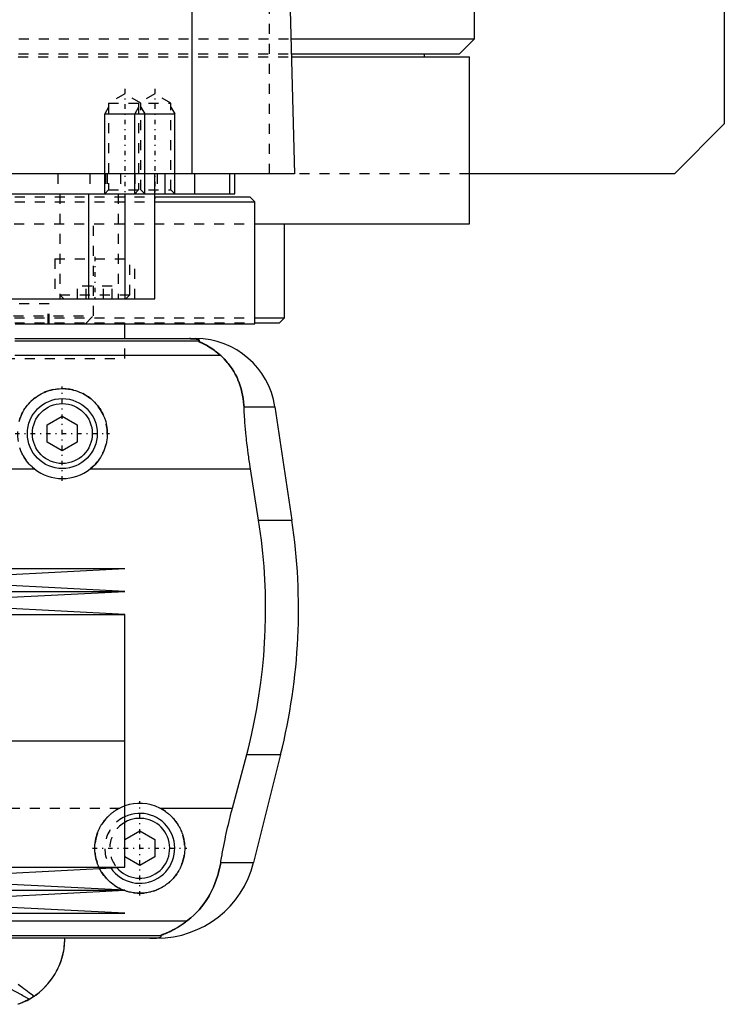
# Model space of a CAD drawing. Extents: x -105 to 105, y -144 to 599.
# Tile 6 of 11: x 34 to 105, y -67 to 32. Entities that reach past the tile are written whole.
import ezdxf

# ---------------------------------------------------------------- set-up
doc = ezdxf.new("R2010")
doc.units = 0
doc.linetypes.add('CENTER', pattern=[1.5, 0.45, -0.5, 0.05, -0.5])
doc.linetypes.add('DASHED', pattern=[2, 1, -1])
for name, color, linetype in [('AM_0', 7, 'CONTINUOUS'), ('AM_10', 7, 'CONTINUOUS'), ('AM_3', 7, 'DASHED'), ('AM_7', 7, 'CENTER')]:
    doc.layers.add(name, color=color, linetype=linetype)

msp = doc.modelspace()

# ---------------------------------------------------------------- linework, layer by layer
at = {"layer": 'AM_0', "color": 7, "linetype": 'CONTINUOUS'}
for p, q in [((105, 311.5), (105, 21.5)), ((80, 30), (80, 291.5)), ((51.744, 16.5), (51.744, 77.05)), ((60.5, 73.35), (62, 16.5)), ((61.608, 30), (80, 30)), ((78.5, 28.5), (80, 30)), ((61.649, 28.5), (78.5, 28.5)), ((61.658, 28.2), (79.5, 28.2)), ((75, 28.2), (75, 28.5)), ((79.5, 11.5), (79.5, 28.2)), ((105, 21.5), (100, 16.5)), ((62, 16.5), (-62, 16.5)), ((48, 4), (48, 16.5)), ((49, 16.5), (49, 14.5)), ((52, 14.5), (52, 16.5)), ((55.474, 16.5), (55.474, 14.5)), ((56, 14.5), (56, 16.5)), ((100, 16.5), (79.5, 16.5)), ((-56, 14.5), (56, 14.5)), ((41.361, 14.5), (41.361, 4)), ((45.003, 14.5), (45.003, 4)), ((48.014, 14.2), (57.5, 14.2)), ((58, 13.7), (57.5, 14.2)), ((48.014, 13.7), (58, 13.7)), ((58, 1.5), (58, 13.7)), ((58.063, 11.5), (79.5, 11.5)), ((61, 2.08), (61, 11.5)), ((-48, 4), (48, 4)), ((58.042, 2.08), (61, 2.08)), ((60.5, 1.58), (61, 2.08)), ((34.039, 1.5), (58, 1.5)), ((45, 0), (45, 1.5)), ((58.019, 1.58), (60.5, 1.58)), ((34, 0), (52.11, 0)), ((52.378, -0.254), (34, -0.254)), ((54.6, -1.693), (34, -1.693)), ((56.932, -6.813), (60.021, -6.813)), ((60.021, -6.813), (61.724, -18.159)), ((37.25, -8.634), (38.75, -7.768)), ((38.75, -7.768), (40.25, -8.634)), ((37.25, -10.366), (37.25, -8.634)), ((40.25, -8.634), (40.25, -10.366)), ((38.75, -11.232), (37.25, -10.366)), ((40.25, -10.366), (38.75, -11.232)), ((31.65, -13.032), (35.962, -13.032)), ((41.538, -13.032), (57.58, -13.032)), ((58.394, -18.159), (57.58, -13.032)), ((58.394, -18.159), (61.724, -18.159)), ((-45, -23), (45, -23)), ((22.5, -24.15), (45, -23)), ((45, -25.3), (22.5, -24.15)), ((-45, -25.3), (45, -25.3)), ((22.5, -26.45), (45, -25.3)), ((45, -27.6), (22.5, -26.45)), ((-45, -27.6), (45, -27.6)), ((45, -40.25), (45, -27.6)), ((-45, -40.25), (45, -40.25)), ((45, -52.9), (45, -40.25)), ((55.781, -46.968), (57.2, -41.616)), ((57.2, -41.616), (60.596, -41.616)), ((60.596, -41.616), (57.893, -52.426)), ((48.498, -46.968), (55.781, -46.968)), ((45, -50.134), (46.5, -49.268)), ((46.5, -49.268), (48, -50.134)), ((48, -50.134), (48, -51.866)), ((46.5, -52.732), (45, -51.866)), ((48, -51.866), (46.5, -52.732)), ((-45, -52.9), (45, -52.9)), ((22.5, -54.05), (45, -52.9)), ((54.602, -52.426), (57.893, -52.426)), ((45, -55.2), (22.5, -54.05)), ((-45, -55.2), (45, -55.2)), ((22.5, -56.35), (45, -55.2)), ((45, -57.5), (22.5, -56.35)), ((-45, -57.5), (45, -57.5)), ((51.173, -58.307), (21.35, -58.307)), ((48.569, -59.746), (22.85, -59.746)), ((48.192, -60), (23.65, -60))]:
    msp.add_line(p, q, dxfattribs=at)
for points in [[(52.378, -0.254, 0), (52.391, -0.247, 0), (52.412, -0.231, 0), (52.43, -0.216, 0), (52.437, -0.209, 0), (52.443, -0.201, 0), (52.451, -0.186, 0), (52.454, -0.171, 0), (52.452, -0.157, 0), (52.445, -0.142, 0), (52.432, -0.128, 0), (52.423, -0.121, 0), (52.413, -0.113, 0), (52.386, -0.099, 0), (52.348, -0.084, 0), (52.298, -0.069, 0), (52.234, -0.053, 0), (52.189, -0.045, 0), (52.175, -0.043, 0), (52.16, -0.04, 0), (52.153, -0.039, 0), (52.145, -0.038, 0), (52.129, -0.036, 0), (52.113, -0.033, 0), (52.105, -0.032, 0), (52.096, -0.031, 0), (52.077, -0.029, 0), (52.057, -0.026, 0), (52.046, -0.025, 0), (52.035, -0.024, 0), (52.012, -0.022, 0), (51.988, -0.019, 0), (51.962, -0.017, 0), (51.934, -0.015, 0), (51.905, -0.013, 0), (51.89, -0.012, 0), (51.874, -0.011, 0), (51.842, -0.009, 0), (51.822, -0.008, 0), (51.816, -0.007, 0), (51.81, -0.007, 0), (51.807, -0.007, 0), (51.803, -0.007, 0), (51.797, -0.007, 0), (51.79, -0.006, 0), (51.784, -0.006, 0), (51.777, -0.006, 0), (51.77, -0.005, 0), (51.766, -0.005, 0), (51.763, -0.005, 0), (51.756, -0.005, 0), (51.748, -0.004, 0), (51.741, -0.004, 0), (51.734, -0.004, 0), (51.726, -0.004, 0), (51.723, -0.004, 0), (51.719, -0.003, 0), (51.712, -0.003, 0), (51.704, -0.003, 0), (51.697, -0.003, 0), (51.689, -0.003, 0), (51.682, -0.002, 0), (51.678, -0.002, 0), (51.674, -0.002, 0), (51.666, -0.002, 0), (51.657, -0.002, 0), (51.653, -0.002, 0), (51.649, -0.002, 0), (51.64, -0.001, 0), (51.631, -0.001, 0), (51.627, -0.001, 0), (51.623, -0.001, 0), (51.614, -0.001, 0), (51.605, -0.001, 0), (51.596, -0.001, 0), (51.587, -0.001, 0), (51.579, 0, 0), (51.574, 0, 0), (51.57, 0, 0), (51.562, 0, 0), (51.553, 0, 0), (51.544, 0, 0), (51.535, 0, 0), (51.525, 0, 0), (51.521, 0, 0), (51.516, 0, 0), (51.506, 0, 0), (51.497, 0, 0), (51.492, 0, 0)], [(54.6, -1.693, 0), (54.508, -1.609, 0), (54.325, -1.451, 0), (54.145, -1.305, 0), (54.057, -1.237, 0), (53.97, -1.172, 0), (53.799, -1.049, 0), (53.635, -0.938, 0), (53.477, -0.838, 0), (53.327, -0.748, 0), (53.184, -0.667, 0), (53.116, -0.63, 0), (53.051, -0.595, 0), (52.927, -0.531, 0), (52.812, -0.475, 0), (52.704, -0.424, 0), (52.644, -0.396, 0), (52.628, -0.389, 0), (52.612, -0.382, 0), (52.604, -0.378, 0), (52.596, -0.374, 0), (52.581, -0.367, 0), (52.566, -0.361, 0), (52.551, -0.354, 0), (52.537, -0.347, 0), (52.523, -0.341, 0), (52.516, -0.338, 0), (52.509, -0.335, 0), (52.496, -0.329, 0), (52.484, -0.323, 0), (52.478, -0.32, 0), (52.472, -0.317, 0), (52.46, -0.312, 0), (52.449, -0.307, 0), (52.444, -0.304, 0), (52.439, -0.302, 0), (52.429, -0.297, 0), (52.421, -0.292, 0), (52.412, -0.288, 0), (52.405, -0.284, 0), (52.398, -0.28, 0), (52.395, -0.278, 0), (52.392, -0.276, 0), (52.387, -0.272, 0), (52.383, -0.269, 0), (52.38, -0.266, 0), (52.377, -0.263, 0), (52.376, -0.261, 0), (52.375, -0.26, 0), (52.375, -0.259, 0), (52.376, -0.257, 0), (52.377, -0.255, 0), (52.378, -0.254, 0)], [(56.932, -6.813, 0), (56.922, -6.646, 0), (56.893, -6.315, 0), (56.85, -5.988, 0), (56.824, -5.825, 0), (56.795, -5.664, 0), (56.727, -5.345, 0), (56.647, -5.031, 0), (56.554, -4.722, 0), (56.448, -4.418, 0), (56.329, -4.121, 0), (56.266, -3.975, 0), (56.199, -3.83, 0), (56.056, -3.547, 0), (55.9, -3.271, 0), (55.733, -3.003, 0), (55.554, -2.744, 0), (55.363, -2.494, 0), (55.263, -2.372, 0), (55.16, -2.253, 0), (54.945, -2.021, 0), (54.718, -1.8, 0), (54.6, -1.693, 0)], [(34.472, -8.104, 0), (34.505, -8.006, 0), (34.541, -7.908, 0), (34.619, -7.716, 0), (34.705, -7.528, 0), (34.8, -7.345, 0), (34.902, -7.166, 0), (35.012, -6.994, 0), (35.07, -6.91, 0), (35.13, -6.827, 0), (35.253, -6.668, 0), (35.382, -6.515, 0), (35.517, -6.37, 0), (35.656, -6.232, 0), (35.803, -6.099, 0), (35.879, -6.035, 0), (35.958, -5.971, 0), (36.12, -5.849, 0), (36.289, -5.732, 0), (36.465, -5.623, 0), (36.647, -5.521, 0), (36.835, -5.428, 0), (36.93, -5.384, 0), (37.027, -5.343, 0), (37.223, -5.267, 0), (37.423, -5.2, 0), (37.625, -5.143, 0), (37.83, -5.095, 0), (38.035, -5.057, 0), (38.138, -5.042, 0), (38.241, -5.029, 0), (38.446, -5.01, 0), (38.649, -5.001, 0), (38.75, -5, 0), (38.851, -5.001, 0), (39.054, -5.01, 0), (39.259, -5.029, 0), (39.362, -5.042, 0), (39.465, -5.057, 0), (39.67, -5.095, 0), (39.875, -5.143, 0), (40.077, -5.2, 0), (40.277, -5.267, 0), (40.473, -5.343, 0), (40.57, -5.384, 0), (40.665, -5.428, 0), (40.853, -5.521, 0), (41.035, -5.623, 0), (41.211, -5.732, 0), (41.38, -5.849, 0), (41.542, -5.971, 0), (41.621, -6.035, 0), (41.697, -6.099, 0), (41.844, -6.232, 0), (41.983, -6.37, 0), (42.118, -6.515, 0), (42.247, -6.668, 0), (42.37, -6.827, 0), (42.43, -6.91, 0), (42.488, -6.994, 0), (42.598, -7.166, 0), (42.7, -7.345, 0), (42.795, -7.528, 0), (42.881, -7.716, 0), (42.959, -7.908, 0), (42.995, -8.006, 0), (43.028, -8.104, 0), (43.088, -8.302, 0), (43.138, -8.502, 0), (43.179, -8.704, 0), (43.211, -8.906, 0), (43.233, -9.108, 0), (43.241, -9.208, 0), (43.246, -9.308, 0), (43.25, -9.507, 0), (43.245, -9.707, 0), (43.239, -9.808, 0), (43.231, -9.909, 0), (43.208, -10.113, 0), (43.175, -10.318, 0), (43.155, -10.42, 0), (43.132, -10.523, 0), (43.08, -10.727, 0), (43.017, -10.929, 0), (42.945, -11.128, 0), (42.863, -11.325, 0), (42.773, -11.517, 0), (42.724, -11.611, 0), (42.673, -11.704, 0), (42.565, -11.886, 0), (42.449, -12.062, 0), (42.326, -12.231, 0), (42.197, -12.393, 0), (42.062, -12.547, 0), (41.992, -12.621, 0), (41.921, -12.693, 0), (41.774, -12.832, 0), (41.619, -12.967, 0), (41.538, -13.032, 0)], [(57.58, -13.032, 0), (57.553, -12.861, 0), (57.501, -12.52, 0), (57.451, -12.18, 0), (57.427, -12.01, 0), (57.403, -11.84, 0), (57.357, -11.498, 0), (57.313, -11.155, 0), (57.27, -10.81, 0), (57.23, -10.464, 0), (57.191, -10.117, 0), (57.173, -9.943, 0), (57.155, -9.769, 0), (57.12, -9.42, 0), (57.088, -9.071, 0), (57.058, -8.723, 0), (57.03, -8.374, 0), (57.004, -8.026, 0), (56.992, -7.852, 0), (56.981, -7.678, 0), (56.96, -7.331, 0), (56.941, -6.985, 0), (56.932, -6.813, 0)], [(35.962, -13.032, 0), (35.881, -12.967, 0), (35.726, -12.832, 0), (35.579, -12.693, 0), (35.508, -12.621, 0), (35.438, -12.547, 0), (35.303, -12.393, 0), (35.174, -12.231, 0), (35.051, -12.062, 0), (34.935, -11.886, 0), (34.827, -11.704, 0), (34.776, -11.611, 0), (34.727, -11.517, 0), (34.637, -11.325, 0), (34.555, -11.128, 0), (34.483, -10.929, 0)], [(57.2, -41.616, 0), (57.366, -40.978, 0), (57.676, -39.685, 0), (57.958, -38.376, 0), (58.088, -37.717, 0), (58.21, -37.055, 0), (58.431, -35.726, 0), (58.62, -34.395, 0), (58.777, -33.067, 0), (58.902, -31.746, 0), (58.995, -30.438, 0), (59.03, -29.791, 0), (59.057, -29.149, 0), (59.089, -27.883, 0), (59.094, -26.642, 0), (59.071, -25.384, 0), (59.018, -24.102, 0), (58.935, -22.799, 0), (58.882, -22.142, 0), (58.821, -21.482, 0), (58.674, -20.156, 0), (58.495, -18.825, 0), (58.394, -18.159, 0)], [(48.498, -46.968, 0), (48.557, -46.998, 0), (48.673, -47.059, 0), (48.786, -47.124, 0), (48.842, -47.158, 0), (48.898, -47.192, 0), (49.007, -47.263, 0), (49.113, -47.336, 0), (49.217, -47.413, 0), (49.318, -47.491, 0), (49.416, -47.573, 0), (49.464, -47.614, 0), (49.511, -47.656, 0), (49.603, -47.741, 0), (49.692, -47.828, 0), (49.778, -47.917, 0), (49.863, -48.01, 0), (49.946, -48.106, 0), (49.986, -48.155, 0), (50.026, -48.204, 0), (50.104, -48.306, 0), (50.18, -48.41, 0), (50.217, -48.463, 0), (50.253, -48.517, 0), (50.323, -48.626, 0), (50.39, -48.737, 0), (50.422, -48.794, 0), (50.454, -48.851, 0), (50.514, -48.966, 0), (50.572, -49.084, 0), (50.625, -49.203, 0), (50.676, -49.323, 0), (50.723, -49.445, 0), (50.745, -49.506, 0), (50.766, -49.568, 0), (50.806, -49.692, 0), (50.842, -49.816, 0), (50.874, -49.942, 0), (50.902, -50.067, 0), (50.927, -50.193, 0), (50.938, -50.256, 0), (50.948, -50.319, 0), (50.966, -50.444, 0), (50.979, -50.569, 0), (50.99, -50.694, 0), (50.996, -50.817, 0), (51, -50.94, 0), (51, -51, 0), (51, -51.061, 0), (50.996, -51.183, 0), (50.99, -51.306, 0), (50.979, -51.429, 0), (50.966, -51.553, 0), (50.949, -51.677, 0), (50.939, -51.739, 0), (50.928, -51.8, 0), (50.904, -51.924, 0), (50.876, -52.047, 0), (50.845, -52.17, 0), (50.811, -52.291, 0), (50.773, -52.412, 0), (50.752, -52.472, 0), (50.731, -52.532, 0), (50.686, -52.651, 0), (50.638, -52.768, 0), (50.613, -52.826, 0), (50.587, -52.884, 0), (50.532, -52.998, 0), (50.474, -53.111, 0), (50.444, -53.166, 0), (50.414, -53.221, 0), (50.35, -53.33, 0), (50.283, -53.436, 0), (50.214, -53.54, 0), (50.143, -53.642, 0), (50.068, -53.742, 0), (50.03, -53.79, 0), (49.992, -53.838, 0), (49.913, -53.933, 0), (49.832, -54.024, 0), (49.75, -54.113, 0), (49.666, -54.198, 0), (49.579, -54.281, 0), (49.535, -54.322, 0), (49.49, -54.363, 0), (49.397, -54.443, 0), (49.302, -54.521, 0), (49.203, -54.597, 0), (49.102, -54.671, 0), (48.998, -54.743, 0), (48.945, -54.778, 0), (48.892, -54.812, 0), (48.783, -54.878, 0), (48.672, -54.941, 0), (48.559, -55.001, 0), (48.444, -55.059, 0), (48.326, -55.113, 0), (48.267, -55.138, 0), (48.208, -55.163, 0), (48.087, -55.211, 0), (47.966, -55.255, 0), (47.843, -55.295, 0), (47.718, -55.332, 0), (47.594, -55.365, 0), (47.531, -55.38, 0), (47.468, -55.395, 0), (47.342, -55.421, 0), (47.215, -55.443, 0), (47.152, -55.453, 0), (47.089, -55.461, 0), (46.962, -55.476, 0), (46.836, -55.487, 0), (46.773, -55.492, 0), (46.71, -55.495, 0), (46.586, -55.499, 0), (46.461, -55.5, 0), (46.337, -55.497, 0), (46.212, -55.491, 0), (46.086, -55.481, 0), (46.022, -55.475, 0), (45.959, -55.467, 0), (45.833, -55.45, 0), (45.706, -55.429, 0), (45.58, -55.405, 0), (45.454, -55.377, 0), (45.329, -55.345, 0), (45.266, -55.328, 0), (45.204, -55.309, 0), (45.081, -55.27, 0), (44.959, -55.228, 0), (44.898, -55.205, 0)], [(54.602, -52.426, 0), (54.628, -52.273, 0), (54.68, -51.966, 0), (54.735, -51.66, 0), (54.762, -51.506, 0), (54.79, -51.353, 0), (54.848, -51.047, 0), (54.907, -50.741, 0), (54.968, -50.435, 0), (55.031, -50.131, 0), (55.095, -49.827, 0), (55.128, -49.676, 0), (55.161, -49.525, 0), (55.227, -49.223, 0), (55.296, -48.924, 0), (55.365, -48.626, 0), (55.436, -48.327, 0), (55.51, -48.027, 0), (55.547, -47.877, 0), (55.585, -47.726, 0), (55.662, -47.424, 0), (55.741, -47.12, 0), (55.781, -46.968, 0)], [(44.867, -55.193, 0), (44.779, -55.158, 0), (44.606, -55.082, 0), (44.437, -54.999, 0), (44.354, -54.955, 0), (44.272, -54.91, 0), (44.112, -54.814, 0), (43.957, -54.712, 0), (43.807, -54.605, 0), (43.664, -54.494, 0), (43.526, -54.377, 0), (43.46, -54.318, 0), (43.396, -54.258, 0), (43.271, -54.134, 0), (43.15, -54.005, 0), (43.033, -53.869, 0), (42.921, -53.728, 0), (42.814, -53.581, 0), (42.762, -53.506, 0), (42.712, -53.429, 0), (42.616, -53.272, 0), (42.526, -53.111, 0), (42.483, -53.029, 0)], [(51.173, -58.307, 0), (51.326, -58.19, 0), (51.623, -57.947, 0), (51.906, -57.692, 0), (52.043, -57.559, 0), (52.177, -57.423, 0), (52.435, -57.143, 0), (52.681, -56.852, 0), (52.913, -56.549, 0), (53.132, -56.236, 0), (53.337, -55.912, 0), (53.435, -55.746, 0), (53.53, -55.578, 0), (53.708, -55.236, 0), (53.873, -54.885, 0), (54.024, -54.526, 0), (54.161, -54.159, 0), (54.284, -53.785, 0), (54.34, -53.595, 0), (54.393, -53.404, 0), (54.487, -53.017, 0), (54.568, -52.624, 0), (54.602, -52.426, 0)], [(48.569, -59.746, 0), (48.568, -59.745, 0), (48.567, -59.743, 0), (48.567, -59.741, 0), (48.567, -59.74, 0), (48.568, -59.739, 0), (48.57, -59.736, 0), (48.574, -59.733, 0), (48.578, -59.73, 0), (48.584, -59.727, 0), (48.591, -59.723, 0), (48.594, -59.721, 0), (48.598, -59.719, 0), (48.607, -59.715, 0), (48.617, -59.71, 0), (48.627, -59.706, 0), (48.638, -59.701, 0), (48.65, -59.696, 0), (48.657, -59.693, 0), (48.663, -59.69, 0), (48.677, -59.685, 0), (48.691, -59.679, 0), (48.698, -59.676, 0), (48.705, -59.673, 0), (48.72, -59.667, 0), (48.736, -59.661, 0), (48.744, -59.658, 0), (48.752, -59.655, 0), (48.769, -59.648, 0), (48.786, -59.641, 0), (48.804, -59.634, 0), (48.822, -59.627, 0), (48.841, -59.62, 0), (48.85, -59.616, 0), (48.86, -59.613, 0), (48.879, -59.605, 0), (48.899, -59.597, 0), (48.97, -59.569, 0), (49.095, -59.517, 0), (49.231, -59.459, 0), (49.381, -59.393, 0), (49.46, -59.356, 0), (49.542, -59.317, 0), (49.715, -59.232, 0), (49.897, -59.136, 0), (50.088, -59.03, 0), (50.285, -58.915, 0), (50.482, -58.793, 0), (50.581, -58.728, 0), (50.68, -58.663, 0), (50.878, -58.525, 0), (51.075, -58.381, 0), (51.173, -58.307, 0)], [(34.484, -66.545, 0), (34.742, -66.441, 0), (35.22, -66.216, 0), (35.664, -65.965, 0), (35.877, -65.829, 0), (36.083, -65.686, 0), (36.476, -65.382, 0), (36.842, -65.055, 0), (37.18, -64.708, 0), (37.49, -64.343, 0), (37.771, -63.962, 0), (37.901, -63.766, 0), (38.023, -63.567, 0), (38.245, -63.162, 0), (38.438, -62.747, 0), (38.602, -62.326, 0), (38.737, -61.901, 0), (38.843, -61.475, 0), (38.885, -61.261, 0), (38.921, -61.048, 0), (38.972, -60.625, 0), (38.997, -60.207, 0), (39, -60, 0)], [(35.945, -65.783, 0), (36.114, -65.664, 0), (36.438, -65.414, 0), (36.744, -65.148, 0), (36.89, -65.009, 0), (37.031, -64.867, 0), (37.299, -64.574, 0), (37.548, -64.269, 0), (37.777, -63.954, 0), (37.986, -63.629, 0), (38.175, -63.297, 0), (38.262, -63.128, 0), (38.344, -62.958, 0), (38.494, -62.614, 0), (38.623, -62.266, 0), (38.733, -61.916, 0), (38.823, -61.564, 0), (38.894, -61.212, 0), (38.923, -61.037, 0), (38.947, -60.862, 0), (38.981, -60.514, 0), (38.998, -60.17, 0), (39, -60, 0)], [(47.523, -60, 0), (47.528, -60, 0), (47.537, -60, 0), (47.546, -60, 0), (47.551, -60, 0), (47.556, -60, 0), (47.565, -60, 0), (47.575, -60, 0), (47.584, -60, 0), (47.594, -60, 0), (47.603, -60, 0), (47.608, -60, 0), (47.612, -60, 0), (47.622, -60, 0), (47.631, -59.999, 0), (47.64, -59.999, 0), (47.648, -59.999, 0), (47.657, -59.999, 0), (47.661, -59.999, 0), (47.665, -59.999, 0), (47.674, -59.999, 0), (47.682, -59.999, 0), (47.687, -59.999, 0), (47.691, -59.999, 0), (47.7, -59.998, 0), (47.708, -59.998, 0), (47.713, -59.998, 0), (47.717, -59.998, 0), (47.726, -59.998, 0), (47.734, -59.998, 0), (47.743, -59.997, 0), (47.751, -59.997, 0), (47.759, -59.997, 0), (47.763, -59.997, 0), (47.767, -59.997, 0), (47.775, -59.997, 0), (47.783, -59.996, 0), (47.791, -59.996, 0), (47.798, -59.996, 0), (47.805, -59.996, 0), (47.809, -59.996, 0), (47.812, -59.995, 0), (47.82, -59.995, 0), (47.827, -59.995, 0), (47.834, -59.995, 0), (47.842, -59.994, 0), (47.849, -59.994, 0), (47.852, -59.994, 0), (47.856, -59.994, 0), (47.863, -59.994, 0), (47.87, -59.993, 0), (47.894, -59.992, 0), (47.933, -59.99, 0), (47.95, -59.989, 0), (47.967, -59.989, 0), (47.999, -59.987, 0), (48.03, -59.984, 0), (48.06, -59.982, 0), (48.088, -59.98, 0), (48.115, -59.978, 0), (48.128, -59.977, 0), (48.14, -59.975, 0), (48.164, -59.973, 0), (48.187, -59.971, 0), (48.198, -59.97, 0), (48.209, -59.968, 0), (48.229, -59.966, 0), (48.248, -59.964, 0), (48.257, -59.963, 0), (48.265, -59.961, 0), (48.282, -59.959, 0), (48.298, -59.957, 0), (48.351, -59.948, 0), (48.428, -59.933, 0), (48.489, -59.918, 0), (48.536, -59.903, 0), (48.571, -59.888, 0), (48.585, -59.881, 0), (48.597, -59.874, 0), (48.615, -59.859, 0), (48.627, -59.844, 0), (48.633, -59.83, 0), (48.633, -59.815, 0), (48.628, -59.799, 0), (48.623, -59.792, 0), (48.617, -59.784, 0), (48.601, -59.769, 0), (48.581, -59.754, 0), (48.569, -59.746, 0)], [(35.945, -65.783, 0), (35.901, -65.812, 0), (35.814, -65.87, 0), (35.726, -65.926, 0), (35.682, -65.953, 0), (35.638, -65.981, 0), (35.549, -66.034, 0), (35.459, -66.086, 0), (35.369, -66.136, 0), (35.278, -66.185, 0), (35.187, -66.233, 0), (35.141, -66.256, 0), (35.095, -66.279, 0), (35.003, -66.323, 0), (34.91, -66.366, 0), (34.817, -66.408, 0), (34.724, -66.448, 0), (34.63, -66.487, 0), (34.583, -66.506, 0), (34.535, -66.525, 0), (34.441, -66.561, 0), (34.346, -66.595, 0), (34.298, -66.612, 0)]]:
    msp.add_polyline3d(points, dxfattribs=at)
for radius in [3.5, 3]:
    msp.add_circle((38.75, -9.5), radius, dxfattribs=at)
for centre, radius, start, end in [((52.11, -8), 8, 8.53297, 90), ((38.75, -9.5), 4.5, 231.7104, 308.2896), ((2.388, -27.062), 60, 345.96216, 8.53297), ((46.5, -51), 4.5, 63.63717, 109.47122), ((46.5, -51), 3.5, 214.27649, 115.37693), ((46.5, -51), 3, 220.29776, 120), ((48.192, -50), 10, 270, 345.96216)]:
    msp.add_arc(centre, radius, start, end, dxfattribs=at)
at = {"layer": 'AM_10', "color": 7, "linetype": 'CONTINUOUS'}
for p, q in [((43.379, 23.156), (43, 22.5)), ((46.379, 23.156), (46, 22.5)), ((46.621, 23.156), (47, 22.5)), ((49.621, 23.156), (50, 22.5)), ((43, 14.5), (43, 22.5)), ((43, 22.5), (50, 22.5)), ((46, 14.5), (46, 22.5)), ((47, 14.5), (47, 22.5)), ((50, 14.5), (50, 22.5))]:
    msp.add_line(p, q, dxfattribs=at)
at = {"layer": 'AM_3', "color": 6, "linetype": 'DASHED'}
for p, q in [((59.5, 16.5), (59.5, 75.489)), ((-61.608, 30), (61.608, 30)), ((-61.658, 28.2), (61.658, 28.2)), ((-61.649, 28.5), (61.649, 28.5)), ((45, 24.5), (43.379, 23.564)), ((46.621, 23.564), (45, 24.5)), ((48, 24.5), (46.379, 23.564)), ((49.621, 23.564), (48, 24.5)), ((43.379, 23.564), (43.379, 14.879)), ((43.379, 23.564), (49.621, 23.564)), ((46.379, 23.564), (46.379, 14.879)), ((46.621, 14.879), (46.621, 23.564)), ((49.621, 14.879), (49.621, 23.564)), ((79.5, 16.5), (-79.5, 16.5)), ((38.286, 16.5), (38.286, 14.5)), ((41.5, 16.5), (41.5, 14.5)), ((43.087, 16.5), (43.087, 14.5)), ((43.236, 16.5), (43.236, 14.5)), ((44.587, 16.5), (44.587, 14.5)), ((46, 16.5), (46, 14.5)), ((48.25, 16.5), (48.25, 14.5)), ((43.379, 14.879), (43, 14.5)), ((43.379, 14.879), (49.621, 14.879)), ((46.379, 14.879), (46, 14.5)), ((47, 14.5), (46.621, 14.879)), ((50, 14.5), (49.621, 14.879)), ((-48.014, 14.2), (48.014, 14.2)), ((38.5, 14.5), (38.5, 4)), ((44.341, 14.5), (44.341, 4)), ((-48.014, 13.7), (48.014, 13.7)), ((-58.063, 11.5), (58.063, 11.5)), ((41.878, 2.3), (41.878, 11.5)), ((38, 8), (38, 4)), ((38, 8), (46, 8)), ((45.5, 4.4), (45.5, 8)), ((46, 4), (46, 8)), ((40.268, 4), (40.268, 5.25)), ((43.732, 5.25), (40.268, 5.25)), ((41.134, 4), (41.134, 5.25)), ((42.866, 4), (42.866, 5.25)), ((43.732, 4), (43.732, 5.25)), ((38.5, 4.4), (38.9, 4)), ((38.5, 4.4), (45.5, 4.4)), ((45.1, 4), (45.5, 4.4)), ((37.43, 3.5), (30.327, 3.5)), ((37.324, 1.5), (37.324, 3.5)), ((37.43, 1.5), (37.43, 3.5)), ((-58.042, 2.08), (58.042, 2.08)), ((25.878, 2.3), (41.878, 2.3)), ((41.078, 1.5), (41.878, 2.3)), ((-58.019, 1.58), (58.019, 1.58)), ((45, 1.5), (45, 1.58)), ((45, -2), (45, 0)), ((-45, -2), (45, -2)), ((-45, -2), (45, -2)), ((-44.502, -46.968), (44.502, -46.968)), ((44.898, -55.205), (44.867, -55.193))]:
    msp.add_line(p, q, dxfattribs=at)
for points in [[(51.492, 0, 0), (51.497, 0, 0), (51.506, 0, 0), (51.516, 0, 0), (51.521, 0, 0), (51.525, 0, 0), (51.535, 0, 0), (51.544, 0, 0), (51.553, 0, 0), (51.562, 0, 0), (51.57, 0, 0), (51.574, 0, 0), (51.579, 0, 0), (51.587, -0.001, 0), (51.596, -0.001, 0), (51.605, -0.001, 0), (51.614, -0.001, 0), (51.623, -0.001, 0), (51.627, -0.001, 0), (51.631, -0.001, 0), (51.64, -0.001, 0), (51.649, -0.002, 0), (51.653, -0.002, 0), (51.657, -0.002, 0), (51.666, -0.002, 0), (51.674, -0.002, 0), (51.678, -0.002, 0), (51.682, -0.002, 0), (51.689, -0.003, 0), (51.697, -0.003, 0), (51.704, -0.003, 0), (51.712, -0.003, 0), (51.719, -0.003, 0), (51.723, -0.004, 0), (51.726, -0.004, 0), (51.734, -0.004, 0), (51.741, -0.004, 0), (51.748, -0.004, 0), (51.756, -0.005, 0), (51.763, -0.005, 0), (51.766, -0.005, 0), (51.77, -0.005, 0), (51.777, -0.006, 0), (51.784, -0.006, 0), (51.79, -0.006, 0), (51.797, -0.007, 0), (51.803, -0.007, 0), (51.807, -0.007, 0), (51.81, -0.007, 0), (51.816, -0.007, 0), (51.822, -0.008, 0), (51.842, -0.009, 0), (51.874, -0.011, 0), (51.89, -0.012, 0), (51.905, -0.013, 0), (51.934, -0.015, 0), (51.962, -0.017, 0), (51.988, -0.019, 0), (52.012, -0.022, 0), (52.035, -0.024, 0), (52.046, -0.025, 0), (52.057, -0.026, 0), (52.077, -0.029, 0), (52.096, -0.031, 0), (52.105, -0.032, 0), (52.113, -0.033, 0), (52.129, -0.036, 0), (52.145, -0.038, 0), (52.153, -0.039, 0), (52.16, -0.04, 0), (52.175, -0.043, 0), (52.189, -0.045, 0), (52.234, -0.053, 0), (52.298, -0.069, 0), (52.348, -0.084, 0), (52.386, -0.099, 0), (52.413, -0.113, 0), (52.423, -0.121, 0), (52.432, -0.128, 0), (52.445, -0.142, 0), (52.452, -0.157, 0), (52.454, -0.171, 0), (52.451, -0.186, 0), (52.443, -0.201, 0), (52.437, -0.209, 0), (52.43, -0.216, 0), (52.412, -0.231, 0), (52.391, -0.247, 0), (52.378, -0.254, 0)], [(52.378, -0.254, 0), (52.377, -0.255, 0), (52.376, -0.256, 0), (52.375, -0.258, 0), (52.375, -0.259, 0), (52.376, -0.26, 0), (52.377, -0.263, 0), (52.379, -0.265, 0), (52.381, -0.268, 0), (52.385, -0.271, 0), (52.389, -0.274, 0), (52.391, -0.275, 0), (52.394, -0.277, 0), (52.4, -0.281, 0), (52.406, -0.284, 0), (52.413, -0.288, 0), (52.421, -0.292, 0), (52.429, -0.296, 0), (52.433, -0.299, 0), (52.438, -0.301, 0), (52.447, -0.306, 0), (52.457, -0.31, 0), (52.462, -0.313, 0), (52.468, -0.315, 0), (52.479, -0.321, 0), (52.49, -0.326, 0), (52.496, -0.329, 0), (52.502, -0.331, 0), (52.514, -0.337, 0), (52.527, -0.343, 0), (52.54, -0.349, 0), (52.553, -0.355, 0), (52.567, -0.361, 0), (52.574, -0.364, 0), (52.581, -0.368, 0), (52.595, -0.374, 0), (52.61, -0.381, 0), (52.663, -0.405, 0), (52.763, -0.452, 0), (52.876, -0.506, 0), (52.999, -0.568, 0), (53.064, -0.602, 0), (53.132, -0.638, 0), (53.273, -0.717, 0), (53.426, -0.807, 0), (53.588, -0.908, 0), (53.758, -1.021, 0), (53.936, -1.147, 0), (54.027, -1.214, 0), (54.12, -1.286, 0), (54.309, -1.438, 0), (54.502, -1.605, 0), (54.6, -1.693, 0)], [(54.6, -1.693, 0), (54.718, -1.8, 0), (54.945, -2.021, 0), (55.16, -2.253, 0), (55.263, -2.372, 0), (55.363, -2.494, 0), (55.554, -2.744, 0), (55.733, -3.004, 0), (55.901, -3.271, 0), (56.056, -3.547, 0), (56.199, -3.831, 0), (56.266, -3.975, 0), (56.33, -4.121, 0), (56.448, -4.419, 0), (56.554, -4.722, 0), (56.647, -5.031, 0), (56.727, -5.345, 0), (56.795, -5.664, 0), (56.824, -5.825, 0), (56.85, -5.988, 0), (56.893, -6.315, 0), (56.922, -6.646, 0), (56.932, -6.813, 0)], [(42.483, -53.029, 0), (42.469, -53, 0), (42.44, -52.941, 0), (42.412, -52.882, 0), (42.399, -52.852, 0), (42.385, -52.822, 0), (42.359, -52.762, 0), (42.334, -52.702, 0), (42.31, -52.641, 0), (42.286, -52.58, 0), (42.264, -52.518, 0), (42.253, -52.487, 0), (42.242, -52.456, 0), (42.221, -52.394, 0), (42.202, -52.332, 0), (42.183, -52.269, 0), (42.165, -52.206, 0), (42.148, -52.143, 0), (42.139, -52.111, 0), (42.131, -52.08, 0), (42.116, -52.016, 0), (42.102, -51.953, 0), (42.095, -51.921, 0), (42.089, -51.889, 0), (42.076, -51.825, 0), (42.065, -51.762, 0), (42.06, -51.73, 0), (42.054, -51.698, 0), (42.045, -51.634, 0), (42.036, -51.57, 0), (42.029, -51.506, 0), (42.022, -51.442, 0), (42.016, -51.378, 0), (42.013, -51.347, 0), (42.011, -51.315, 0), (42.007, -51.251, 0), (42.004, -51.188, 0), (42.002, -51.125, 0), (42, -51.062, 0), (42, -50.999, 0), (42, -50.968, 0), (42, -50.936, 0), (42.002, -50.873, 0), (42.004, -50.81, 0), (42.007, -50.746, 0), (42.011, -50.682, 0), (42.016, -50.618, 0), (42.019, -50.586, 0), (42.022, -50.553, 0), (42.029, -50.489, 0), (42.037, -50.424, 0), (42.046, -50.359, 0), (42.056, -50.294, 0), (42.066, -50.23, 0), (42.072, -50.197, 0), (42.078, -50.165, 0), (42.091, -50.1, 0), (42.105, -50.035, 0), (42.119, -49.97, 0), (42.135, -49.905, 0), (42.152, -49.84, 0), (42.161, -49.808, 0), (42.17, -49.776, 0), (42.188, -49.712, 0), (42.208, -49.647, 0), (42.218, -49.615, 0), (42.229, -49.584, 0), (42.25, -49.52, 0), (42.273, -49.456, 0), (42.285, -49.425, 0), (42.297, -49.393, 0), (42.321, -49.331, 0), (42.347, -49.268, 0), (42.373, -49.206, 0), (42.4, -49.144, 0), (42.429, -49.083, 0), (42.443, -49.053, 0), (42.458, -49.022, 0), (42.488, -48.962, 0), (42.519, -48.902, 0), (42.551, -48.843, 0), (42.583, -48.784, 0), (42.617, -48.726, 0), (42.634, -48.697, 0), (42.651, -48.668, 0), (42.687, -48.611, 0), (42.723, -48.554, 0), (42.759, -48.498, 0), (42.797, -48.443, 0), (42.835, -48.389, 0), (42.855, -48.362, 0), (42.874, -48.335, 0), (42.914, -48.282, 0), (42.954, -48.229, 0), (42.995, -48.178, 0), (43.037, -48.127, 0), (43.079, -48.077, 0), (43.1, -48.052, 0), (43.122, -48.027, 0), (43.165, -47.979, 0), (43.209, -47.931, 0), (43.253, -47.884, 0), (43.298, -47.838, 0), (43.343, -47.793, 0), (43.366, -47.771, 0), (43.389, -47.748, 0), (43.436, -47.704, 0), (43.484, -47.66, 0), (43.508, -47.639, 0), (43.533, -47.617, 0), (43.582, -47.574, 0), (43.632, -47.532, 0), (43.658, -47.511, 0), (43.683, -47.491, 0), (43.735, -47.45, 0), (43.788, -47.409, 0), (43.841, -47.37, 0), (43.895, -47.331, 0), (43.95, -47.292, 0), (43.978, -47.273, 0), (44.005, -47.255, 0), (44.062, -47.218, 0), (44.118, -47.182, 0), (44.176, -47.147, 0), (44.234, -47.112, 0), (44.292, -47.079, 0), (44.322, -47.062, 0), (44.351, -47.046, 0), (44.411, -47.014, 0), (44.471, -46.983, 0), (44.502, -46.968, 0)], [(54.602, -52.426, 0), (54.568, -52.624, 0), (54.487, -53.017, 0), (54.393, -53.404, 0), (54.34, -53.595, 0), (54.284, -53.785, 0), (54.161, -54.159, 0), (54.024, -54.526, 0), (53.873, -54.885, 0), (53.708, -55.236, 0), (53.529, -55.579, 0), (53.435, -55.747, 0), (53.337, -55.912, 0), (53.131, -56.236, 0), (52.912, -56.55, 0), (52.68, -56.852, 0), (52.435, -57.144, 0), (52.177, -57.424, 0), (52.043, -57.559, 0), (51.906, -57.692, 0), (51.622, -57.947, 0), (51.326, -58.19, 0), (51.173, -58.307, 0)], [(51.173, -58.307, 0), (51.062, -58.391, 0), (50.845, -58.549, 0), (50.632, -58.694, 0), (50.529, -58.762, 0), (50.427, -58.828, 0), (50.228, -58.949, 0), (50.037, -59.06, 0), (49.854, -59.159, 0), (49.681, -59.249, 0), (49.517, -59.329, 0), (49.439, -59.366, 0), (49.364, -59.401, 0), (49.221, -59.464, 0), (49.09, -59.52, 0), (48.964, -59.571, 0), (48.894, -59.599, 0), (48.875, -59.606, 0), (48.856, -59.614, 0), (48.847, -59.618, 0), (48.838, -59.621, 0), (48.82, -59.628, 0), (48.802, -59.635, 0), (48.785, -59.642, 0), (48.768, -59.649, 0), (48.751, -59.655, 0), (48.743, -59.658, 0), (48.735, -59.662, 0), (48.719, -59.668, 0), (48.704, -59.674, 0), (48.697, -59.677, 0), (48.69, -59.68, 0), (48.676, -59.685, 0), (48.662, -59.691, 0), (48.656, -59.693, 0), (48.65, -59.696, 0), (48.638, -59.701, 0), (48.627, -59.706, 0), (48.616, -59.711, 0), (48.607, -59.715, 0), (48.598, -59.719, 0), (48.594, -59.721, 0), (48.59, -59.723, 0), (48.584, -59.727, 0), (48.578, -59.73, 0), (48.574, -59.733, 0), (48.57, -59.736, 0), (48.568, -59.739, 0), (48.567, -59.74, 0), (48.567, -59.741, 0), (48.567, -59.743, 0), (48.568, -59.745, 0), (48.569, -59.746, 0)], [(35.437, -66.098, 0), (35.311, -66.032, 0), (35.053, -65.894, 0), (34.789, -65.75, 0), (34.654, -65.675, 0), (34.518, -65.6, 0), (34.243, -65.444, 0), (33.961, -65.284, 0), (33.674, -65.119, 0), (33.382, -64.95, 0), (33.085, -64.777, 0), (32.935, -64.689, 0), (32.783, -64.6, 0), (32.477, -64.42, 0), (32.166, -64.237, 0), (31.85, -64.052, 0), (31.53, -63.865, 0), (31.206, -63.675, 0), (31.043, -63.58, 0), (30.879, -63.485, 0), (30.547, -63.294, 0), (30.212, -63.103, 0), (30.043, -63.007, 0)], [(34.347, -64.599, 0), (34.719, -64.887, 0), (34.902, -65.026, 0), (35.083, -65.162, 0), (35.436, -65.422, 0), (35.778, -65.666, 0), (35.945, -65.783, 0)]]:
    msp.add_polyline3d(points, dxfattribs=at)
for centre, radius, start, end in [((38.75, -9.5), 4.5, 308.2896, 231.7104), ((46.5, -51), 4.5, 109.47122, 63.63717), ((46.5, -51), 3.5, 115.37693, 214.27649), ((46.5, -51), 3, 120, 220.29776)]:
    msp.add_arc(centre, radius, start, end, dxfattribs=at)
at = {"layer": 'AM_7', "color": 4, "linetype": 'CENTER'}
for p, q in [((45, 25), (45, 14)), ((48, 25), (48, 14)), ((42, 8.2), (42, 3.8)), ((38.75, -14.225), (38.75, -4.775)), ((34.025, -9.5), (43.475, -9.5)), ((46.5, -55.725), (46.5, -46.275)), ((41.775, -51), (51.225, -51))]:
    msp.add_line(p, q, dxfattribs=at)

doc.saveas('drawing.dxf')
